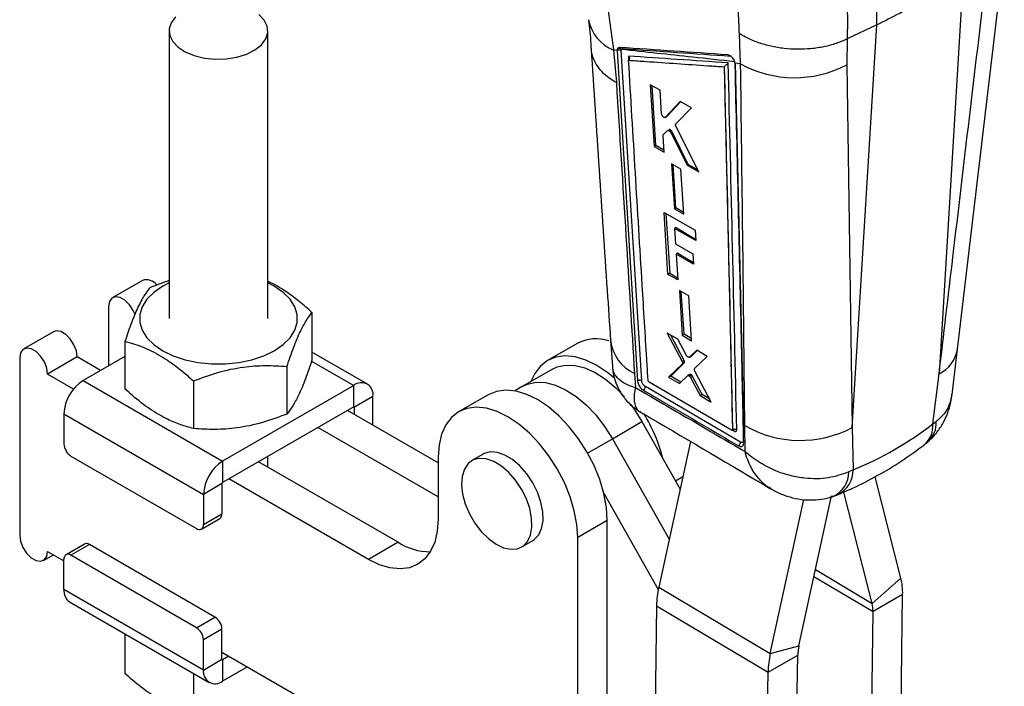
# Model space of a CAD drawing. Header units: millimetres. Extents: x 50 to 364, y 8 to 287.
# Tile 15 of 16: x 277 to 352, y 187 to 237. Entities that reach past the tile are written whole.
import ezdxf

# ---------------------------------------------------------------- set-up
doc = ezdxf.new("R2010")
doc.units = ezdxf.units.MM

msp = doc.modelspace()

# ---------------------------------------------------------------- linework, layer by layer
at = {"color": 7, "linetype": 'Continuous', "lineweight": 25}
for p, q in [((348.123731, 212.287405), (351.688611, 242.30284)), ((348.574576, 240.738694), (346.730626, 210.411599)), ((341.987762, 236.936207), (339.740704, 235.859699)), ((340.126584, 206.325767), (341.987762, 236.936207)), ((288.188871, 236.479929), (288.188057, 214.617518)), ((295.688059, 214.617239), (295.688871, 236.479649)), ((331.637173, 233.970097), (331.543411, 236.272868)), ((339.739598, 235.859163), (339.705629, 233.89389)), ((339.740704, 235.859699), (339.739598, 235.859163)), ((322.271358, 235.105168), (322.248999, 234.967142)), ((322.243548, 234.984586), (321.985706, 235.012194)), ((321.985706, 235.012194), (322.190939, 232.541069)), ((322.243548, 234.984586), (322.244311, 234.964435)), ((322.244311, 234.964435), (322.248999, 234.967142)), ((322.244311, 234.964435), (323.796306, 209.869732)), ((322.248999, 234.967142), (323.797042, 209.870157)), ((322.566192, 234.982128), (322.576295, 235.059462)), ((324.118256, 209.883296), (322.566192, 234.982128)), ((330.379906, 233.745718), (330.384763, 233.74914)), ((330.379906, 233.745718), (331.020399, 206.173179)), ((331.637173, 233.970097), (331.21783, 234.015708)), ((331.223462, 233.953544), (331.21783, 234.015708)), ((331.224307, 233.917481), (331.223462, 233.953544)), ((339.705629, 233.89389), (340.126584, 206.325767)), ((325.523669, 231.962379), (324.773092, 232.382717)), ((324.773092, 232.382717), (325.066852, 227.68705)), ((325.197673, 227.762571), (324.904535, 232.309105)), ((325.635577, 230.158369), (325.523669, 231.962379)), ((327.053664, 231.104568), (325.91575, 229.911205)), ((326.020059, 229.971421), (327.0753, 231.092422)), ((326.714651, 229.402533), (327.909233, 230.624302)), ((327.909233, 230.624302), (327.053664, 231.104568)), ((325.91575, 229.911205), (325.900433, 229.902882)), ((325.90187, 229.900346), (326.006642, 229.96083)), ((326.020059, 229.971421), (325.91575, 229.911205)), ((326.006006, 229.961878), (326.020059, 229.971421)), ((328.457511, 225.773142), (326.722606, 229.222389)), ((325.815074, 227.265274), (325.738696, 228.496244)), ((325.761641, 228.574396), (326.085305, 228.895169)), ((326.201534, 228.96432), (326.09736, 228.904182)), ((326.358947, 228.909327), (326.25807, 228.851097)), ((326.434527, 228.805201), (326.334928, 228.747703)), ((326.334928, 228.747703), (327.570307, 226.274571)), ((327.654603, 226.323235), (326.434527, 228.805201)), ((325.197673, 227.762571), (325.066852, 227.68705)), ((325.066852, 227.68705), (325.815074, 227.265274)), ((325.806343, 227.405996), (325.197673, 227.762571)), ((327.102931, 225.959082), (326.388388, 226.362751)), ((326.388388, 226.362751), (326.598873, 222.946315)), ((326.716534, 223.014239), (326.504868, 226.296947)), ((327.654603, 226.323235), (327.570307, 226.274571)), ((327.570307, 226.274571), (328.457511, 225.773142)), ((328.400655, 225.886179), (327.654603, 226.323235)), ((327.311552, 222.541509), (327.102931, 225.959082)), ((325.822935, 222.667954), (328.178628, 221.328027)), ((326.116069, 217.971393), (325.822935, 222.667954)), ((325.965223, 222.587022), (326.257925, 218.053285)), ((326.716534, 223.014239), (326.598873, 222.946315)), ((326.598873, 222.946315), (327.311552, 222.541509)), ((327.303692, 222.670269), (326.716534, 223.014239)), ((326.740109, 221.523569), (326.617068, 221.45254)), ((326.617068, 221.45254), (326.689275, 220.282699)), ((328.226427, 220.535543), (326.617068, 221.45254)), ((326.740109, 221.523569), (328.219101, 220.657002)), ((328.178628, 221.328027), (328.226427, 220.535543)), ((326.689275, 220.282699), (328.012552, 219.527257)), ((326.865917, 219.574906), (326.737528, 219.500789)), ((326.737528, 219.500789), (326.858138, 217.545998)), ((328.059872, 218.744807), (326.737528, 219.500789)), ((326.865917, 219.574906), (328.051687, 218.88014)), ((328.012552, 219.527257), (328.059872, 218.744807)), ((326.257925, 218.053285), (326.116069, 217.971393)), ((326.858138, 217.545998), (326.116069, 217.971393)), ((326.257925, 218.053285), (326.848177, 217.707446)), ((286.149744, 217.507999), (283.895841, 216.206848)), ((288.188166, 217.492046), (286.732869, 216.980809)), ((327.689342, 216.349377), (326.980696, 216.756456)), ((326.980696, 216.756456), (327.190813, 213.339752)), ((327.335732, 213.423411), (327.126201, 216.672874)), ((327.896955, 212.931161), (327.689342, 216.349377)), ((283.585118, 215.520135), (283.584952, 211.01952)), ((299.048425, 215.075407), (299.04829, 211.459676)), ((279.388036, 213.604547), (277.134133, 212.303397)), ((326.856419, 213.038504), (326.045919, 213.507585)), ((326.045919, 213.507585), (327.193937, 211.340133)), ((327.335732, 213.423411), (327.190813, 213.339752)), ((327.886661, 213.100659), (327.335732, 213.423411)), ((284.827649, 212.87594), (284.827514, 209.260208)), ((319.212835, 212.723449), (316.958932, 211.422298)), ((321.750548, 212.952621), (321.886471, 210.963603)), ((327.345397, 211.427569), (326.33446, 213.340591)), ((327.513781, 211.813694), (326.856419, 213.038504)), ((327.190813, 213.339752), (327.896955, 212.931161)), ((303.257451, 209.636392), (299.048312, 212.066485)), ((328.302759, 212.200661), (327.751983, 211.674743)), ((327.898732, 211.75946), (328.337608, 212.180457)), ((329.095903, 211.740801), (328.302759, 212.200661)), ((347.714963, 208.845944), (348.122625, 212.288984)), ((276.823409, 211.616683), (276.822911, 198.144047)), ((281.198633, 211.693117), (278.94473, 210.391966)), ((282.97513, 210.667478), (281.198633, 211.693117)), ((284.827606, 211.736888), (281.649475, 209.902192)), ((327.204855, 211.149659), (326.16435, 210.149862)), ((326.323109, 210.241512), (327.35685, 211.237404)), ((327.345397, 211.427569), (327.193937, 211.340133)), ((327.35685, 211.237404), (327.204855, 211.149659)), ((327.741908, 211.667509), (327.888816, 211.752318)), ((327.898732, 211.75946), (327.751983, 211.674743)), ((328.142597, 210.805855), (329.095903, 211.740801)), ((280.917961, 209.252746), (278.94473, 210.391966)), ((297.143202, 210.970539), (297.143067, 207.354807)), ((317.333901, 210.772761), (315.079998, 209.471611)), ((323.568839, 210.430124), (323.634813, 209.362923)), ((329.411096, 208.253497), (328.154744, 210.614423)), ((346.253561, 206.601379), (346.730626, 210.411599)), ((281.649475, 209.902192), (292.256077, 203.778607)), ((290.032813, 209.870805), (290.032678, 206.255074)), ((324.604827, 209.901214), (324.603301, 209.913262)), ((330.951743, 206.139654), (324.681823, 209.790174)), ((326.323109, 210.241512), (326.16435, 210.149862)), ((326.16435, 210.149862), (326.98682, 209.669841)), ((327.103386, 209.784402), (326.323109, 210.241512)), ((326.98682, 209.669841), (327.59432, 210.266893)), ((327.758528, 210.363624), (327.605813, 210.275464)), ((327.90029, 210.323026), (327.748025, 210.235125)), ((327.986444, 210.214584), (327.834196, 210.126694)), ((327.834196, 210.126694), (328.556776, 208.752858)), ((328.71162, 208.842247), (327.986444, 210.214584)), ((302.226282, 209.534284), (292.256077, 203.778607)), ((302.226221, 207.911444), (302.226282, 209.534284)), ((315.079998, 209.471611), (314.460815, 209.114164)), ((331.628225, 205.229698), (324.395345, 209.450984)), ((303.684627, 208.692126), (302.279252, 207.88082)), ((303.684546, 206.518399), (303.684627, 208.692126)), ((312.451126, 208.819997), (310.197223, 207.518847)), ((328.71162, 208.842247), (328.556776, 208.752858)), ((328.556776, 208.752858), (329.411096, 208.253497)), ((329.272717, 208.513539), (328.71162, 208.842247)), ((302.226221, 207.911444), (292.256015, 202.155767)), ((308.6436, 203.655354), (301.748924, 207.635907)), ((302.279232, 207.329739), (302.279252, 207.88082)), ((280.191004, 207.376192), (280.190917, 205.079721)), ((280.191004, 207.376192), (290.797606, 201.252607)), ((321.884716, 205.47846), (324.138619, 206.77961)), ((324.138619, 206.77961), (327.033989, 201.652972)), ((346.253561, 206.601379), (346.515539, 206.784268)), ((308.643504, 201.052996), (299.495021, 206.334756)), ((331.002769, 206.133312), (331.011678, 206.138455)), ((331.021513, 206.173822), (331.020399, 206.173179)), ((331.021513, 206.173822), (331.021552, 206.174125)), ((331.973728, 204.515468), (331.956728, 206.472508)), ((340.126584, 206.325767), (340.203125, 203.112194)), ((321.884716, 205.47846), (326.202007, 197.834121)), ((327.822894, 205.274099), (325.411238, 194.20444)), ((280.721225, 204.161149), (290.267168, 198.649922)), ((292.256077, 203.778607), (292.256015, 202.155767)), ((305.593817, 197.60887), (294.987215, 203.732455)), ((295.68764, 203.328073), (295.68767, 204.136819)), ((308.643617, 204.085272), (308.643441, 199.36985)), ((312.053322, 204.303641), (311.204794, 203.813797)), ((312.147426, 204.352816), (312.053322, 204.303641)), ((340.203125, 203.112194), (339.869969, 202.951926)), ((303.339914, 196.307719), (292.733312, 202.431305)), ((343.823689, 194.887406), (341.861589, 202.586215)), ((292.20298, 202.063913), (290.797606, 201.252607)), ((292.20298, 202.063913), (292.202895, 199.76744)), ((341.637621, 192.962212), (339.479742, 201.429213)), ((290.797606, 201.252607), (290.797521, 198.956135)), ((321.238325, 201.330995), (325.371734, 194.012245)), ((333.895518, 189.155995), (336.446132, 200.863483)), ((336.063656, 189.74443), (338.545126, 201.134542)), ((290.642159, 198.612778), (292.047534, 199.424084)), ((290.797521, 198.956135), (292.202895, 199.76744)), ((321.504122, 199.262837), (319.250219, 197.961687)), ((321.503447, 181.074781), (321.504122, 199.262837)), ((314.991986, 197.253475), (315.840514, 197.74332)), ((319.249544, 179.77363), (319.250219, 197.961687)), ((278.944232, 196.91933), (280.190588, 196.199762)), ((281.751328, 197.477171), (280.345953, 196.665866)), ((282.126323, 197.440025), (280.720948, 196.62872)), ((291.672262, 191.9288), (282.126323, 197.440025)), ((305.593817, 197.60887), (303.339914, 196.307719)), ((278.633508, 196.232616), (279.383627, 196.665651)), ((280.19051, 194.026035), (280.190593, 196.322508)), ((290.266887, 191.117494), (280.720948, 196.62872)), ((343.823689, 194.887406), (341.637621, 192.962212)), ((290.79711, 187.90245), (280.19051, 194.026035)), ((325.411238, 194.20444), (333.895518, 189.155995)), ((343.95936, 193.639318), (341.705457, 192.338168)), ((343.786628, 180.760409), (343.95936, 193.639318)), ((280.617682, 193.08177), (291.224286, 186.958183)), ((325.23971, 192.779008), (325.007678, 175.478696)), ((325.23971, 192.779008), (333.723989, 187.730564)), ((290.266887, 191.117494), (291.672262, 191.9288)), ((341.532725, 179.459258), (341.705457, 192.338168)), ((292.202569, 191.010228), (290.797195, 190.198922)), ((292.202484, 188.713756), (292.202569, 191.010228)), ((284.826823, 190.651676), (284.826712, 187.642754)), ((290.79711, 187.90245), (290.797195, 190.198922)), ((333.895518, 189.155995), (336.063656, 189.74443)), ((290.79711, 187.90245), (292.202484, 188.713756)), ((292.202505, 189.264836), (313.946016, 176.711498)), ((292.255515, 188.683132), (292.255456, 187.060291)), ((292.732812, 188.958669), (292.255515, 188.683132)), ((333.723989, 187.730564), (335.977892, 189.031715)), ((335.80516, 176.152805), (335.977892, 189.031715)), ((294.138296, 188.147232), (292.255456, 187.060291)), ((290.031987, 187.646542), (290.031876, 184.637619)), ((333.551257, 174.851655), (333.723989, 187.730564))]:
    msp.add_line(p, q, dxfattribs=at)
at = {"color": 8, "linetype": 'Continuous', "lineweight": 25}
for p, q in [((323.101448, 234.55941), (323.120627, 234.243818)), ((331.215511, 234.026867), (331.847085, 206.303008)), ((299.021947, 211.384266), (302.226282, 209.534284)), ((302.226214, 207.91144), (302.279252, 207.88082)), ((331.007462, 206.136021), (331.122053, 206.069218)), ((320.005889, 204.393836), (321.884716, 205.47846)), ((327.233898, 202.570567), (326.692329, 202.257925)), ((337.323899, 195.529027), (341.637621, 192.962212)), ((337.21133, 195.012331), (341.705457, 192.338168)), ((292.255515, 188.683132), (292.202485, 188.713748))]:
    msp.add_line(p, q, dxfattribs=at)
at = {"color": 7, "linetype": 'Continuous', "lineweight": 25, "flags": 128}
for points in [[(288.672508, 237.54334), (288.344491, 237.097078), (288.196719, 236.619856), (288.236586, 236.135614), (288.462109, 235.66863), (288.861964, 235.242323), (289.416113, 234.878062), (290.096762, 234.594123), (290.869781, 234.404738), (291.696411, 234.319406), (292.535197, 234.3424), (293.344081, 234.472576), (294.082503, 234.7034), (294.713432, 235.023303), (295.205235, 235.416238), (295.533247, 235.862502)], [(295.533247, 235.862502), (295.681024, 236.339722), (295.641152, 236.823967), (295.415634, 237.290948), (295.015774, 237.717262)], [(288.188161, 217.321503), (287.695418, 217.066812), (287.023148, 216.604296), (286.500214, 216.081409), (286.142503, 215.514038), (285.960891, 214.919423), (285.960891, 214.31563), (286.142504, 213.721004), (286.500214, 213.153615), (287.023148, 212.630701), (287.695418, 212.168153), (288.496602, 211.780022), (289.40235, 211.478104), (290.385145, 211.271569), (291.415125, 211.166697), (292.460994, 211.166671), (293.490973, 211.271494), (294.473768, 211.477979), (295.379519, 211.779853), (296.180701, 212.167942), (296.852972, 212.630459), (297.375905, 213.153347), (297.733614, 213.720719), (297.915228, 214.315334), (297.915228, 214.919126), (297.733615, 215.51375), (297.375907, 216.08114), (296.852972, 216.604052), (296.1807, 217.066601), (295.68816, 217.321225)], [(285.590473, 214.919287), (285.458323, 215.225957), (285.176147, 215.662291), (284.830004, 216.007619), (284.461643, 216.220287), (284.115488, 216.274649), (283.833297, 216.164145), (283.649101, 215.902105), (283.585118, 215.520135)], [(281.198633, 211.693117), (281.134681, 212.148948), (280.950517, 212.623656), (280.668341, 213.05999), (280.322198, 213.405318), (279.953837, 213.617986), (279.607682, 213.672348), (279.388036, 213.604547)], [(278.94473, 210.391966), (278.880778, 210.847797), (278.696614, 211.322505), (278.414438, 211.75884), (278.068295, 212.104167), (277.699934, 212.316836), (277.35378, 212.371197), (277.071588, 212.260694), (276.887392, 211.998653), (276.823409, 211.616683)], [(322.079711, 210.051274), (321.53847, 210.496491), (320.708854, 211.050857), (319.879232, 211.454431), (319.070033, 211.697277), (318.301181, 211.773413), (317.591609, 211.680966), (316.958788, 211.422215), (316.4183, 211.003526), (315.983454, 210.435212), (315.699181, 209.829059)], [(317.333901, 210.772761), (317.684113, 210.936754), (318.333106, 211.078807), (319.046899, 211.053053), (319.806018, 210.860196), (320.589759, 210.505493), (321.376741, 209.998624), (322.145499, 209.35341), (322.806456, 208.666618)], [(315.079998, 209.471611), (315.43021, 209.635603), (316.079203, 209.777657), (316.792996, 209.751903), (317.552115, 209.559045), (318.335856, 209.204343), (319.122838, 208.697474), (319.891596, 208.05226), (320.621161, 207.286302), (321.29163, 206.420497), (321.884716, 205.47846)], [(315.079998, 209.471611), (315.43021, 209.635603), (316.079203, 209.777657), (316.792996, 209.751903), (317.552115, 209.559045), (318.335856, 209.204343), (319.122838, 208.697474), (319.891596, 208.05226), (320.621161, 207.286302), (321.29163, 206.420497), (321.884716, 205.47846)], [(323.796318, 209.869542), (323.797309, 209.858087), (323.798301, 209.846633)], [(321.504122, 199.262837), (321.438865, 200.258526), (321.24463, 201.305089), (320.9262, 202.376756), (320.491415, 203.44714), (319.950981, 204.489884), (319.318206, 205.479313), (318.608671, 206.391064), (317.839847, 207.202684), (317.030664, 207.89419), (316.201048, 208.448556), (315.371426, 208.85213), (314.562227, 209.094976), (313.793375, 209.171112), (313.083803, 209.078665), (312.451126, 208.819997)], [(319.250219, 197.961687), (319.184962, 198.957375), (318.990727, 200.003939), (318.672297, 201.075606), (318.237512, 202.14599), (317.697078, 203.188734), (317.064304, 204.178162), (316.354768, 205.089913), (315.585944, 205.901533), (314.776761, 206.593039), (313.947145, 207.147405), (313.117523, 207.550979), (312.308324, 207.793825), (311.539472, 207.869962), (310.8299, 207.777515), (310.197079, 207.518763), (309.656591, 207.100074), (309.221745, 206.531761), (308.903249, 205.827815), (308.708945, 205.005571), (308.643617, 204.085272)], [(323.292649, 208.069259), (323.545533, 207.721648), (324.138619, 206.77961)], [(315.840514, 197.74332), (315.950319, 197.814526), (316.285557, 198.166305), (316.511444, 198.651683), (316.617416, 199.247964), (316.598519, 199.927265), (316.455635, 200.657824), (316.195447, 201.40548), (315.830121, 202.135276), (315.376737, 202.813083), (314.856497, 203.407214), (314.293726, 203.889879), (313.714739, 204.23852), (313.146608, 204.436825), (312.615898, 204.475529), (312.147426, 204.352816)], [(311.298898, 203.862971), (310.914569, 203.584584), (310.632351, 203.163537), (310.465444, 202.619519), (310.421649, 201.977969), (310.503016, 201.268881), (310.705741, 200.525415), (311.020342, 199.782334), (311.432111, 199.074383), (311.921793, 198.434663), (312.466492, 197.893089), (313.040737, 197.474985), (313.617679, 197.199901), (314.170338, 197.080698), (314.672875, 197.122949), (315.101791, 197.324681), (315.43703, 197.676461), (315.662916, 198.161838), (315.768888, 198.758119), (315.749991, 199.437421), (315.607108, 200.167979), (315.34692, 200.915635), (314.981593, 201.645431), (314.528209, 202.323239), (314.007969, 202.917369), (313.445198, 203.400035), (312.866211, 203.748675), (312.29808, 203.946981), (311.76737, 203.985684), (311.298898, 203.862971)], [(308.643441, 199.36985), (308.578114, 198.449553), (308.38381, 197.627309), (308.065314, 196.923362), (307.630468, 196.355049), (307.08998, 195.93636), (306.457159, 195.677608), (305.747586, 195.585161), (304.978735, 195.661299), (304.169535, 195.904144), (303.339914, 196.307719)], [(276.822911, 198.144047), (276.886858, 197.688218), (277.071027, 197.213507), (277.353199, 196.777175), (277.699342, 196.431847), (278.067706, 196.219177), (278.413861, 196.164815), (278.696053, 196.275319), (278.880249, 196.537359), (278.944232, 196.91933)]]:
    msp.add_lwpolyline(points, dxfattribs=at)
at = {"color": 7, "linetype": 'Continuous', "lineweight": 25}
for centre, radius, start, end in [((315.176273, 237.675254), 26.821672, 358.42106824, 17.53103164), ((322.392478, 234.873163), 0.261718, 45.38412559, 117.56713058), ((322.420961, 234.691741), 0.324679, 63.42901708, 121.98083343), ((335.742338, 241.442467), 8.525766, 241.21652194, 297.7011885), ((286.452437, 216.549419), 1.005235, 37.93145759, 107.52463778), ((320.664477, 209.902887), 3.172196, 72.43869246, 117.23325701), ((283.357483, 207.231968), 3.169761, 122.60499358, 177.39213841), ((302.795592, 208.836374), 0.900661, 350.78389006, 129.20535749), ((302.246923, 207.886065), 0.032752, 350.78536872, 129.20387892), ((313.776778, 200.900659), 12.347562, 14.21766015, 31.78362487), ((336.175625, 213.857915), 8.505488, 240.26292786, 297.67908559), ((281.342339, 205.132093), 1.152612, 182.60428106, 237.39288461), ((293.964094, 201.108377), 3.169772, 122.60509299, 177.39203901), ((292.318126, 202.058668), 0.115265, 122.60537942, 177.39215587), ((291.862886, 199.71446), 0.344113, 302.4519014, 8.8565549), ((290.474211, 198.903714), 0.327532, 230.79251601, 9.20973323), ((281.906608, 197.133359), 0.377252, 54.37985714, 114.30599724), ((308.063564, 201.472864), 4.58586, 237.41452342, 269.74917084), ((280.513904, 196.374928), 0.327532, 50.79225543, 189.20957794), ((339.15167, 193.748125), 4.808921, 358.70351359, 13.70423801), ((281.200676, 193.914264), 1.016331, 173.6861336, 234.99650611), ((332.419125, 192.638114), 7.180797, 167.4009516, 178.87572612), ((339.301647, 192.392575), 2.404425, 358.70340316, 13.70434843), ((291.051156, 190.957861), 1.152604, 2.60406551, 57.39310016), ((289.645781, 190.146555), 1.152604, 2.60406551, 57.39310016), ((339.567584, 188.961268), 3.590383, 167.40090724, 178.87572863), ((292.234813, 188.708511), 0.032752, 170.78445961, 309.20461475), ((340.903366, 187.589671), 7.180759, 167.40090119, 178.87573468), ((291.686146, 187.758202), 0.900663, 170.78392756, 309.20532001)]:
    msp.add_arc(centre, radius, start, end, dxfattribs=at)
at = {"color": 8, "linetype": 'Continuous', "lineweight": 25}
for centre, radius, start, end in [((323.13608, 237.895427), 3.104254, 190.61662881, 248.24861097), ((322.489791, 235.049885), 0.205456, 20.88223276, 48.12752391), ((324.91799, 213.320386), 3.189643, 186.62217466, 244.97720943), ((345.573089, 212.725875), 2.587617, 296.57297434, 350.24889711), ((344.583609, 206.683079), 1.934578, 313.36025822, 2.99827172), ((331.016926, 206.072179), 0.105169, 358.38634752, 55.37223869), ((344.389113, 206.444779), 1.871012, 310.63002335, 4.80116274), ((337.798946, 202.973189), 2.071132, 296.35266929, 359.41175601), ((338.092357, 203.124505), 2.110804, 296.67837313, 359.66581017)]:
    msp.add_arc(centre, radius, start, end, dxfattribs=at)
at = {"color": 7, "linetype": 'Continuous', "lineweight": 25}
for centre, major_axis, ratio, start_param, end_param in [((326.315622, 228.78833), (-0.118448, 0.173911), 0.52924628, 4.457806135, 5.07998817), ((327.872422, 210.187265), (-0.118923, 0.174609), 0.52924628, 4.51415962, 5.186883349), ((307.881413, 266.055381), (-35.485796, 61.381065), 0.615400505, 3.060805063, 3.221051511)]:
    msp.add_ellipse(centre, major_axis=major_axis, ratio=ratio, start_param=start_param, end_param=end_param, dxfattribs=at)
for points, knots in [([(321.023843, 244.295288), (321.074805, 243.4823), (321.176731, 241.856312), (321.399008, 239.493413), (321.664317, 237.191905), (321.878575, 235.738774), (321.985706, 235.012194)], [0, 0, 0, 0, 0.246887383, 0.493777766, 0.746883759, 1, 1, 1, 1]), ([(339.242269, 243.542075), (339.379097, 242.447228), (339.656463, 240.227851), (339.777803, 237.691314), (339.74951, 236.29444), (339.740704, 235.859699)], [0, 0, 0, 0, 0.4014112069, 0.8137048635, 1, 1, 1, 1]), ([(331.543411, 236.272868), (331.531636, 236.637629), (331.492871, 237.838471), (331.34259, 240.050255), (331.14886, 241.996307), (331.050884, 242.980494)], [0, 0, 0, 0, 0.1773847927, 0.5839745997, 1, 1, 1, 1]), ([(341.987762, 236.936207), (343.157339, 237.523627), (345.496493, 238.698466), (347.548548, 240.058618), (348.574576, 240.738694)], [0, 0, 0, 0, 0.5000000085, 1, 1, 1, 1]), ([(346.730626, 210.411599), (347.079532, 213.363547), (348.26192, 223.367227), (349.454163, 233.376863), (350.294591, 240.432795)], [0, 0, 0, 0, 0.295086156, 1, 1, 1, 1]), ([(320.080064, 237.313562), (320.148445, 236.702733), (320.23085, 235.966625), (320.256909, 235.275243), (320.261344, 235.157576)], [0, 0, 0, 0, 0.82980781, 1, 1, 1, 1]), ([(339.739598, 235.859163), (339.466237, 235.738263), (338.919515, 235.496463), (337.983287, 235.249842), (336.99289, 235.100942), (335.968062, 235.05756), (334.939881, 235.123145), (333.936393, 235.29203), (332.987705, 235.563288), (332.215809, 235.885426), (331.755531, 236.139266), (331.568397, 236.257131), (331.543411, 236.272868)], [0, 0, 0, 0, 0.114058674, 0.228117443, 0.342176, 0.456234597, 0.570295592, 0.684356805, 0.798421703, 0.912486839, 0.988315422, 1, 1, 1, 1]), ([(320.273326, 235.135351), (320.672009, 229.001042), (321.152956, 221.601001), (321.664413, 214.216782), (321.751894, 212.953755)], [0, 0, 0, 0, 0.828955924, 1, 1, 1, 1]), ([(322.446947, 235.212428), (322.410572, 235.209904), (322.337824, 235.204856), (322.267633, 235.131577), (322.244108, 235.048462), (322.243635, 234.994484), (322.243548, 234.984586)], [0, 0, 0, 0, 0.309934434, 0.619853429, 0.930294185, 1, 1, 1, 1]), ([(330.653678, 234.655846), (329.285296, 234.748245), (326.548531, 234.933044), (323.814142, 235.1193), (322.446947, 235.212428)], [0, 0, 0, 0, 0.499999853, 1, 1, 1, 1]), ([(322.576295, 235.059462), (322.578466, 235.064338), (322.588917, 235.087809), (322.619615, 235.118877), (322.661029, 235.121704), (322.681751, 235.123119)], [0, 0, 0, 0, 0.115849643, 0.557611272, 1, 1, 1, 1]), ([(322.681751, 235.123119), (324.048733, 235.02923), (326.782697, 234.841452), (329.519027, 234.655147), (330.887192, 234.561995)], [0, 0, 0, 0, 0.499999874, 1, 1, 1, 1]), ([(330.695389, 234.039175), (329.404701, 234.12732), (326.87265, 234.300242), (324.342084, 234.47415), (323.101448, 234.55941)], [0, 0, 0, 0, 0.5097398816, 1, 1, 1, 1]), ([(323.101448, 234.55941), (323.102037, 234.558709), (323.105951, 234.554054), (323.129018, 234.525103), (323.160677, 234.470801), (323.180628, 234.396055), (323.178219, 234.330981), (323.158194, 234.277667), (323.131957, 234.253932), (323.119682, 234.242827)], [0, 0, 0, 0, 0.007091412, 0.047096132, 0.287224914, 0.494901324, 0.676265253, 0.848547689, 1, 1, 1, 1]), ([(331.181436, 234.151539), (331.179047, 234.157764), (331.156491, 234.216533), (331.097315, 234.32963), (330.984937, 234.47334), (330.856003, 234.583863), (330.741017, 234.643092), (330.677548, 234.65236), (330.653678, 234.655846)], [0, 0, 0, 0, 0.025175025, 0.23767152, 0.449921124, 0.661601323, 0.87273105, 1, 1, 1, 1]), ([(323.119682, 234.242827), (323.171069, 234.239295), (323.613224, 234.2089), (325.618632, 234.071138), (327.98731, 233.908972), (329.96572, 233.773979), (330.379906, 233.745718)], [0, 0, 0, 0, 0.0212418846, 0.1827758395, 0.8289118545, 1, 1, 1, 1]), ([(324.603301, 209.913262), (324.599055, 209.981571), (324.565669, 210.518757), (324.416018, 212.93169), (323.921256, 220.969262), (323.463759, 228.545127), (323.119682, 234.242827)], [0, 0, 0, 0, 0.008430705, 0.06630003, 0.297777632, 1, 1, 1, 1]), ([(330.384763, 233.74914), (330.395753, 233.757348), (330.420641, 233.775937), (330.470408, 233.817278), (330.542371, 233.881416), (330.624011, 233.960954), (330.673378, 234.013966), (330.695047, 234.038784), (330.695389, 234.039175)], [0, 0, 0, 0, 0.084205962, 0.19068915, 0.358766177, 0.662831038, 0.994687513, 1, 1, 1, 1]), ([(330.384763, 233.74914), (330.384774, 233.748677), (330.49598, 229.148285), (330.711363, 219.960905), (330.918196, 210.766556), (331.021513, 206.173822)], [0, 0, 0, 0, 0.0000503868, 0.5005080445, 1, 1, 1, 1]), ([(331.342835, 206.178723), (331.23897, 210.771852), (331.028898, 220.061657), (330.807381, 229.345509), (330.695389, 234.039175)], [0, 0, 0, 0, 0.494426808, 1, 1, 1, 1]), ([(331.21783, 234.015708), (331.214127, 234.036163), (331.206157, 234.080191), (331.190057, 234.12666), (331.181436, 234.151539)], [0, 0, 0, 0, 0.464583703, 1, 1, 1, 1]), ([(331.871784, 205.140142), (331.869336, 205.25587), (331.857096, 205.834511), (331.805379, 208.264639), (331.599833, 217.745209), (331.390595, 226.756205), (331.224307, 233.917481)], [0, 0, 0, 0, 0.01205618, 0.06028098, 0.253180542, 1, 1, 1, 1]), ([(331.956728, 206.472508), (331.952439, 206.938362), (331.868104, 216.100309), (331.749627, 225.268283), (331.637173, 233.970097)], [0, 0, 0, 0, 0.050846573, 1, 1, 1, 1]), ([(322.190939, 232.541069), (322.434769, 228.647856), (322.897063, 221.266447), (323.353257, 213.907639), (323.568839, 210.430124)], [0, 0, 0, 0, 0.527435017, 1, 1, 1, 1]), ([(325.754481, 229.942208), (325.738195, 229.957848), (325.705623, 229.989126), (325.667177, 230.049343), (325.642333, 230.108232), (325.63768, 230.142761), (325.635577, 230.158369)], [0, 0, 0, 0, 0.260971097, 0.521899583, 0.783892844, 1, 1, 1, 1]), ([(325.882329, 229.893037), (325.868098, 229.892337), (325.839695, 229.89094), (325.793632, 229.911601), (325.765704, 229.933434), (325.754481, 229.942208)], [0, 0, 0, 0, 0.375237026, 0.748952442, 1, 1, 1, 1]), ([(326.722606, 229.222389), (326.713669, 229.243008), (326.695796, 229.284245), (326.689526, 229.341397), (326.697547, 229.380992), (326.710174, 229.396895), (326.714651, 229.402533)], [0, 0, 0, 0, 0.281518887, 0.56301486, 0.845059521, 1, 1, 1, 1]), ([(325.738696, 228.496244), (325.739052, 228.51358), (325.739717, 228.545917), (325.754694, 228.565371), (325.761641, 228.574396)], [0, 0, 0, 0, 0.5361101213, 1, 1, 1, 1]), ([(326.098711, 228.901718), (326.105402, 228.905867), (326.123013, 228.916786), (326.164441, 228.911226), (326.213108, 228.889552), (326.243966, 228.86316), (326.25807, 228.851097)], [0, 0, 0, 0, 0.17775834, 0.46782851, 0.756748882, 1, 1, 1, 1]), ([(326.358947, 228.909327), (326.342457, 228.923623), (326.309478, 228.952213), (326.2599, 228.972455), (326.222796, 228.975639), (326.207504, 228.965654), (326.202595, 228.962449)], [0, 0, 0, 0, 0.287849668, 0.575687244, 0.863778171, 1, 1, 1, 1]), ([(326.25807, 228.851097), (326.274233, 228.834194), (326.304027, 228.803034), (326.325228, 228.765072), (326.334928, 228.747703)], [0, 0, 0, 0, 0.542460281, 1, 1, 1, 1]), ([(299.048425, 215.075407), (298.726618, 215.360838), (298.080018, 215.934351), (296.979169, 216.733793), (296.168872, 217.248828), (295.710525, 217.423911), (295.688162, 217.432454)], [0, 0, 0, 0, 0.293559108, 0.589842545, 0.979988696, 1, 1, 1, 1]), ([(286.732869, 216.980809), (286.567514, 216.75882), (286.233217, 216.310028), (285.737907, 215.342161), (285.264409, 214.176233), (284.974122, 213.312011), (284.827649, 212.87594)], [0, 0, 0, 0, 0.264604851, 0.534947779, 0.765343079, 1, 1, 1, 1]), ([(297.143202, 210.970539), (297.308567, 211.461097), (297.642882, 212.45285), (298.138203, 213.61934), (298.611691, 214.493722), (298.90196, 214.880331), (299.048425, 215.075407)], [0, 0, 0, 0, 0.264604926, 0.534947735, 0.765343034, 1, 1, 1, 1]), ([(284.827649, 212.87594), (285.016526, 212.826745), (285.632356, 212.666348), (286.71299, 212.257594), (287.947419, 211.552935), (289.061395, 210.729527), (289.707823, 210.158092), (290.032813, 209.870805)], [0, 0, 0, 0, 0.111257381, 0.362750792, 0.620315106, 0.809114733, 1, 1, 1, 1]), ([(299.04829, 211.459676), (298.882925, 210.969118), (298.548609, 209.977365), (298.053289, 208.81087), (297.579801, 207.936492), (297.289532, 207.549883), (297.143067, 207.354807)], [0, 0, 0, 0, 0.264604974, 0.534947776, 0.765343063, 1, 1, 1, 1]), ([(327.193937, 211.340133), (327.203433, 211.319438), (327.222422, 211.27805), (327.231063, 211.219688), (327.224932, 211.17513), (327.210876, 211.157298), (327.204855, 211.149659)], [0, 0, 0, 0, 0.2663694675, 0.5327060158, 0.7998084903, 1, 1, 1, 1]), ([(327.35685, 211.237404), (327.364477, 211.248008), (327.37973, 211.269215), (327.381854, 211.321129), (327.369873, 211.376138), (327.352721, 211.412178), (327.345397, 211.427569)], [0, 0, 0, 0, 0.26675049, 0.533450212, 0.800767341, 1, 1, 1, 1]), ([(327.611279, 211.697438), (327.594566, 211.711953), (327.561141, 211.740983), (327.529906, 211.784893), (327.516138, 211.809484), (327.513781, 211.813694)], [0, 0, 0, 0, 0.453202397, 0.906387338, 1, 1, 1, 1]), ([(327.751979, 211.674749), (327.741079, 211.668158), (327.719066, 211.654846), (327.671802, 211.661637), (327.634228, 211.680592), (327.614306, 211.695216), (327.611279, 211.697438)], [0, 0, 0, 0, 0.312390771, 0.630866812, 0.943912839, 1, 1, 1, 1]), ([(327.888273, 211.753443), (327.889812, 211.753797), (327.893963, 211.754754), (327.896888, 211.757646), (327.898729, 211.759466)], [0, 0, 0, 0, 0.370564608, 1, 1, 1, 1]), ([(290.032813, 209.870805), (290.649949, 210.100537), (291.897605, 210.564985), (293.746161, 210.950207), (295.513247, 211.077741), (296.596574, 211.00649), (297.143202, 210.970539)], [0, 0, 0, 0, 0.264604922, 0.534947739, 0.7653431, 1, 1, 1, 1]), ([(321.901748, 210.966922), (321.904359, 210.868405), (321.913834, 210.510847), (322.072927, 209.905716), (322.382861, 209.163886), (322.838461, 208.493571), (323.391944, 207.923105), (323.817553, 207.644737), (324.023072, 207.510318)], [0, 0, 0, 0, 0.0699435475, 0.253856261, 0.4395824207, 0.6395217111, 0.825931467, 1, 1, 1, 1]), ([(327.90029, 210.323026), (327.883519, 210.335621), (327.849977, 210.36081), (327.801941, 210.374436), (327.771834, 210.372389), (327.760326, 210.364123), (327.758862, 210.363071)], [0, 0, 0, 0, 0.317743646, 0.635483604, 0.953639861, 1, 1, 1, 1]), ([(328.154744, 210.614423), (328.145157, 210.635068), (328.125985, 210.676353), (328.116913, 210.73483), (328.122629, 210.779856), (328.136572, 210.79801), (328.142597, 210.805855)], [0, 0, 0, 0, 0.265578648, 0.531099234, 0.797389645, 1, 1, 1, 1]), ([(324.118245, 209.883464), (324.094653, 209.894282), (324.04747, 209.915918), (323.95728, 209.922235), (323.867254, 209.908356), (323.820454, 209.882778), (323.797053, 209.869988)], [0, 0, 0, 0, 0.249998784, 0.499999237, 0.750001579, 1, 1, 1, 1]), ([(323.798301, 209.846633), (323.808616, 209.791528), (323.829246, 209.681324), (323.916811, 209.502274), (324.034774, 209.339288), (324.152188, 209.22663), (324.224013, 209.180722), (324.248498, 209.165072)], [0, 0, 0, 0, 0.221586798, 0.443154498, 0.664557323, 0.885649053, 1, 1, 1, 1]), ([(324.395344, 209.450988), (324.375185, 209.464261), (324.32587, 209.496729), (324.250215, 209.574826), (324.180894, 209.677414), (324.132305, 209.786414), (324.12287, 209.851481), (324.118256, 209.883296)], [0, 0, 0, 0, 0.148307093, 0.362797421, 0.577754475, 0.793534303, 1, 1, 1, 1]), ([(324.681823, 209.790183), (324.673404, 209.796072), (324.656567, 209.807849), (324.633535, 209.834944), (324.615594, 209.865268), (324.607471, 209.887988), (324.605186, 209.899417), (324.604827, 209.901214)], [0, 0, 0, 0, 0.239254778, 0.478511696, 0.717417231, 0.955567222, 1, 1, 1, 1]), ([(327.607144, 210.27302), (327.613881, 210.277142), (327.631398, 210.287858), (327.672433, 210.281674), (327.714596, 210.261773), (327.739632, 210.241816), (327.748025, 210.235125)], [0, 0, 0, 0, 0.200142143, 0.52037892, 0.83921089, 1, 1, 1, 1]), ([(327.748025, 210.235125), (327.764555, 210.219438), (327.797556, 210.188122), (327.821998, 210.147145), (327.834196, 210.126694)], [0, 0, 0, 0, 0.500910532, 1, 1, 1, 1]), ([(290.032678, 206.255074), (289.710976, 206.342077), (289.064585, 206.51689), (287.961854, 206.974335), (286.724364, 207.693545), (285.643107, 208.530884), (285.016385, 209.091315), (284.827514, 209.260208)], [0, 0, 0, 0, 0.188964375, 0.379682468, 0.630820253, 0.888742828, 1, 1, 1, 1]), ([(323.634813, 209.362923), (325.018614, 208.560434), (327.799948, 206.947492), (330.577897, 205.328807), (331.973728, 204.515468)], [0, 0, 0, 0, 0.497531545, 1, 1, 1, 1]), ([(324.248498, 209.165067), (324.342381, 209.110388), (324.86985, 208.803177), (327.28165, 207.39776), (329.597089, 206.044501), (331.479493, 204.944329)], [0, 0, 0, 0, 0.038918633, 0.218660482, 1, 1, 1, 1]), ([(324.248521, 209.165059), (324.254633, 209.169557), (324.271709, 209.182124), (324.29886, 209.208416), (324.328029, 209.244516), (324.35325, 209.284844), (324.373477, 209.327569), (324.387679, 209.370784), (324.395862, 209.413057), (324.395517, 209.438345), (324.395344, 209.450988)], [0, 0, 0, 0, 0.073775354, 0.206095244, 0.338413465, 0.47072816, 0.603053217, 0.73536729, 0.86768578, 1, 1, 1, 1]), ([(345.898988, 205.290183), (345.994562, 205.368704), (346.302152, 205.621412), (346.72107, 206.155319), (347.154851, 206.861528), (347.465138, 207.630554), (347.649719, 208.298239), (347.689062, 208.708219), (347.702303, 208.846195)], [0, 0, 0, 0, 0.090520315, 0.291325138, 0.493560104, 0.697818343, 0.898302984, 1, 1, 1, 1]), ([(324.023745, 207.509213), (324.268662, 207.365568), (327.573811, 205.427087), (330.869634, 203.483423), (333.921231, 201.683787)], [0, 0, 0, 0, 0.074101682, 1, 1, 1, 1]), ([(297.143067, 207.354807), (296.525931, 207.125073), (295.278275, 206.660625), (293.42972, 206.275403), (291.662631, 206.147871), (290.579305, 206.219122), (290.032678, 206.255074)], [0, 0, 0, 0, 0.264604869, 0.534947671, 0.765343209, 1, 1, 1, 1]), ([(331.020399, 206.173179), (331.019747, 206.165074), (331.018432, 206.148736), (331.006332, 206.133386), (330.988073, 206.127389), (330.968604, 206.130834), (330.956076, 206.137388), (330.951743, 206.139654)], [0, 0, 0, 0, 0.21775729, 0.438920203, 0.660433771, 0.882571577, 1, 1, 1, 1]), ([(331.013017, 206.136774), (331.016176, 206.139366), (331.033974, 206.153973), (331.068297, 206.157389), (331.088476, 206.153022), (331.086262, 206.153886), (331.085882, 206.154035)], [0, 0, 0, 0, 0.1108188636, 0.6243704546, 0.9354905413, 1, 1, 1, 1]), ([(331.021552, 206.174125), (331.044997, 206.186491), (331.091888, 206.211222), (331.181942, 206.222808), (331.272109, 206.213821), (331.31926, 206.190422), (331.342835, 206.178723)], [0, 0, 0, 0, 0.2499987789, 0.4999978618, 0.7499992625, 1, 1, 1, 1]), ([(331.122053, 206.069218), (331.149504, 206.056205), (331.202349, 206.031153), (331.269966, 206.035284), (331.318695, 206.069398), (331.341145, 206.122816), (331.342403, 206.164425), (331.342835, 206.178723)], [0, 0, 0, 0, 0.229955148, 0.44269106, 0.66339043, 0.884327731, 1, 1, 1, 1]), ([(331.479493, 204.94433), (331.526339, 204.921985), (331.620023, 204.877301), (331.740817, 204.883531), (331.828631, 204.94503), (331.868716, 205.040221), (331.871005, 205.114431), (331.871793, 205.139981)], [0, 0, 0, 0, 0.220958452, 0.441877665, 0.662782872, 0.883897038, 1, 1, 1, 1]), ([(331.479513, 204.944318), (331.486206, 204.949155), (331.50383, 204.96189), (331.531441, 204.988497), (331.560495, 205.024256), (331.585647, 205.064242), (331.605873, 205.106653), (331.620148, 205.149626), (331.628485, 205.191748), (331.628312, 205.217048), (331.628225, 205.229698)], [0, 0, 0, 0, 0.080450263, 0.211814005, 0.343180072, 0.474543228, 0.605911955, 0.737272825, 0.86863687, 1, 1, 1, 1]), ([(331.868808, 205.3496), (331.867917, 205.329689), (331.8657, 205.280182), (331.835868, 205.222378), (331.778748, 205.189722), (331.706052, 205.191397), (331.652803, 205.2176), (331.628226, 205.229694)], [0, 0, 0, 0, 0.148695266, 0.369712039, 0.590400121, 0.810951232, 1, 1, 1, 1]), ([(345.597688, 205.031142), (345.648294, 205.06535), (345.80399, 205.170595), (345.940534, 205.299653), (346.032696, 205.386763)], [0, 0, 0, 0, 0.325034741, 1, 1, 1, 1]), ([(339.869969, 202.951926), (339.361782, 202.775185), (338.330455, 202.416503), (336.758433, 202.414893), (335.424924, 202.650624), (334.260472, 203.027184), (333.070413, 203.627865), (332.321028, 204.194655), (331.976933, 204.512508), (331.973728, 204.515468)], [0, 0, 0, 0, 0.202940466, 0.411852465, 0.539873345, 0.667918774, 0.829015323, 0.998407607, 1, 1, 1, 1]), ([(339.039945, 201.238365), (339.41117, 201.395614), (340.4305, 201.827398), (342.042962, 202.651973), (343.873795, 203.74583), (345.025016, 204.595144), (345.608529, 205.025632)], [0, 0, 0, 0, 0.159213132, 0.437176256, 0.714724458, 1, 1, 1, 1]), ([(333.927481, 201.696999), (333.987081, 201.657592), (334.304213, 201.447913), (334.935587, 201.183204), (335.798432, 200.924184), (336.679926, 200.808669), (337.551853, 200.839416), (338.239642, 200.948714), (338.61151, 201.093678), (338.715237, 201.134113)], [0, 0, 0, 0, 0.0429669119, 0.2286240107, 0.4089108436, 0.5851785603, 0.7604686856, 0.9331860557, 1, 1, 1, 1]), ([(338.588413, 201.07404), (338.709093, 201.111372), (338.862714, 201.158893), (339.006279, 201.229353), (339.037064, 201.244462)], [0, 0, 0, 0, 0.785573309, 1, 1, 1, 1]), ([(290.031876, 184.637619), (289.710174, 184.724622), (289.063783, 184.899435), (287.961051, 185.35688), (286.723562, 186.076091), (285.642305, 186.913429), (285.015583, 187.47386), (284.826712, 187.642754)], [0, 0, 0, 0, 0.188964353, 0.379682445, 0.630820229, 0.888742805, 1, 1, 1, 1])]:
    msp.add_open_spline(points, degree=3, knots=knots, dxfattribs=at)
at = {"color": 8, "linetype": 'Continuous', "lineweight": 25}
for points, knots in [([(322.190939, 232.541069), (322.154384, 232.561871), (321.912373, 232.699592), (321.464778, 233.007427), (320.940941, 233.50925), (320.543934, 234.098169), (320.318244, 234.655328), (320.298476, 235.016078), (320.290613, 235.159565)], [0, 0, 0, 0, 0.031851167, 0.210871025, 0.426455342, 0.642039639, 0.857621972, 1, 1, 1, 1]), ([(322.349726, 235.194328), (322.325056, 235.176533), (322.293227, 235.153574), (322.275374, 235.114057), (322.271358, 235.105168)], [0, 0, 0, 0, 0.775052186, 1, 1, 1, 1]), ([(331.175312, 234.131099), (330.115964, 234.246132), (327.24824, 234.557534), (324.383065, 234.865353), (322.576295, 235.059462)], [0, 0, 0, 0, 0.36940342, 1, 1, 1, 1]), ([(323.634813, 209.362923), (323.631705, 209.363796), (323.286358, 209.460723), (322.694609, 209.705791), (322.160795, 210.182065), (321.915964, 210.611922), (321.913494, 210.878755), (321.912693, 210.965351)], [0, 0, 0, 0, 0.0029559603, 0.3284953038, 0.637193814, 0.8822578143, 1, 1, 1, 1]), ([(323.634813, 209.362923), (323.634133, 209.360023), (323.558572, 209.037602), (323.491759, 208.463309), (323.643938, 207.888737), (323.842888, 207.591211), (324.007649, 207.531506), (324.031195, 207.522973)], [0, 0, 0, 0, 0.003201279, 0.35585879, 0.690262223, 0.955736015, 1, 1, 1, 1]), ([(347.697909, 208.849202), (347.621011, 208.458421), (347.462981, 207.655349), (346.836943, 207.079768), (346.515539, 206.784268)], [0, 0, 0, 0, 0.486607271, 1, 1, 1, 1]), ([(331.021552, 206.174125), (331.021568, 206.174041), (331.022393, 206.169937), (331.023492, 206.158798), (331.021321, 206.145277), (331.013844, 206.141164), (331.010919, 206.139556)], [0, 0, 0, 0, 0.004917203, 0.240586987, 0.70301565, 1, 1, 1, 1]), ([(333.932725, 201.704932), (333.854614, 201.744274), (333.533118, 201.906202), (333.003653, 202.42396), (332.389935, 203.29705), (332.089342, 204.08289), (331.974795, 204.511477), (331.973728, 204.515468)], [0, 0, 0, 0, 0.082851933, 0.341011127, 0.660693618, 0.996839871, 1, 1, 1, 1])]:
    msp.add_open_spline(points, degree=3, knots=knots, dxfattribs=at)

doc.saveas('drawing.dxf')
